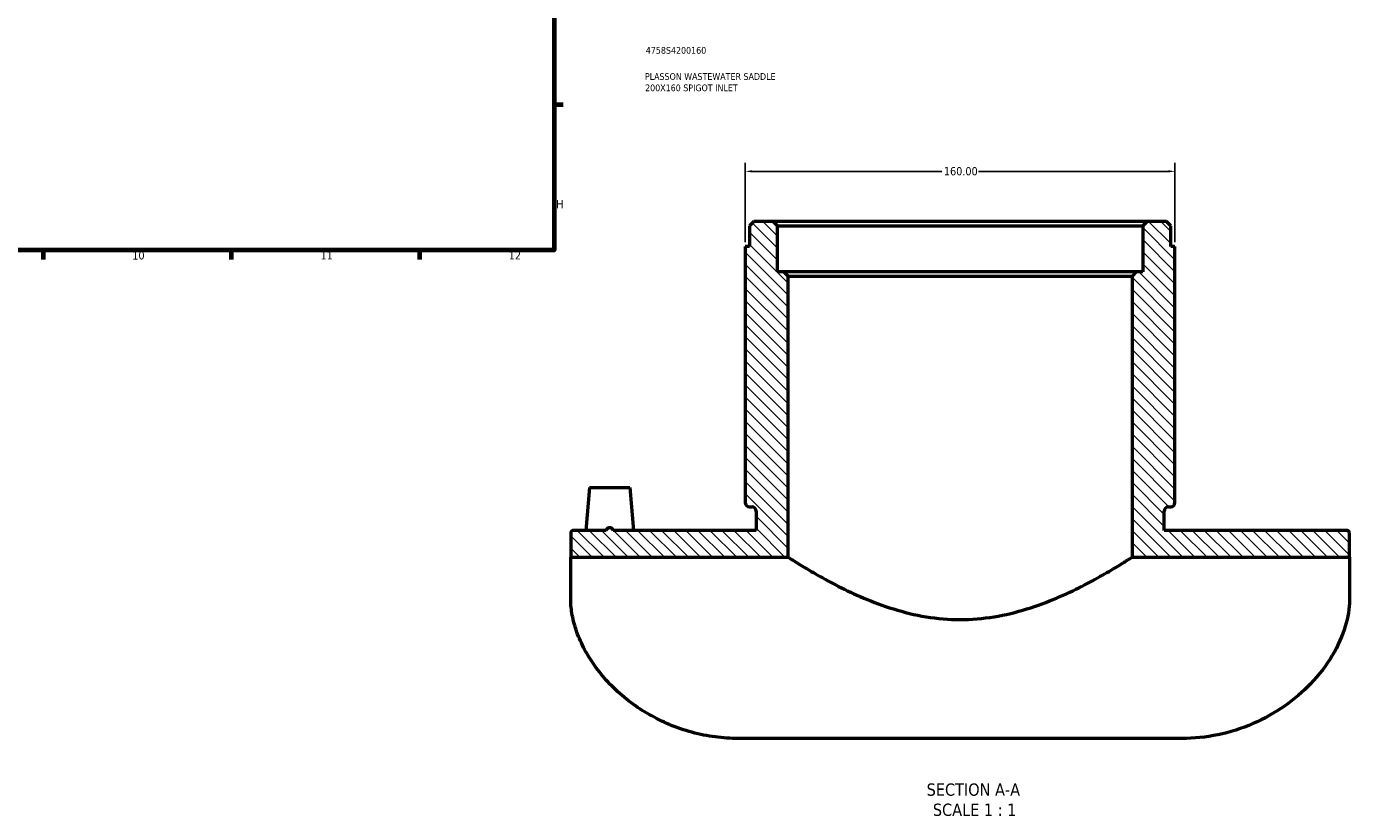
# Model space of a CAD drawing. Header units: millimetres. Extents: x -147 to 1117, y -236 to 832.
# Tile 4 of 6: x 625 to 1117, y -189 to 103. Entities that reach past the tile are written whole.
import ezdxf

# ---------------------------------------------------------------- set-up
doc = ezdxf.new("R2010")
doc.units = ezdxf.units.MM
for name, color, linetype, lineweight in [('Border (ANSI)', 7, 'Continuous', 70), ('Dimension (ANSI)', 7, 'Continuous', 25), ('Hatch (ANSI)', 7, 'Continuous', 18), ('Symbol (ANSI)', 7, 'Continuous', 25), ('Title (ISO)', 7, 'Continuous', 50), ('Visible (ANSI)', 7, 'Continuous', 50)]:
    doc.layers.add(name, color=color, linetype=linetype, lineweight=lineweight)
doc.styles.add('Label Text (ANSI)', font='tahoma.ttf')
doc.styles.add('Note Text (ANSI)', font='tahoma.ttf')
doc.styles.add('Note Text (ISO)', font='tahoma.ttf')
doc.dimstyles.new('Default - mm (ANSI)', dxfattribs={"dimtxt": 3.048, "dimasz": 2.5, "dimexe": 3.175, "dimexo": 1.6002, "dimgap": 0.8, "dimtad": 0, "dimtoh": 1, "dimrnd": 1e-08, "dimzin": 4, "dimdsep": 46, "dimtxsty": 'Note Text (ANSI)', "dimcen": 0.09, "dimdle": 10, "dimclrd": 256, "dimclre": 256, "dimclrt": 256, "dimadec": 1, "dimazin": 1, "dimtfac": 1, "dimtofl": 0, "dimtmove": 0, "dimatfit": 3, "dimfxl": 1, "dimtolj": 1, "dimtzin": 4, "dimlwd": -1, "dimlwe": -1, "dimarcsym": 0})

# ---------------------------------------------------------------- blocks, each defined once
blk = doc.blocks.new('Borders Default Border')
at = {"layer": 'Border (ANSI)'}
for p, q in [((821, 74.25), (824.45, 74.25)), ((630.75, 20), (630.75, 16.55)), ((700.83, 20), (700.83, 16.55)), ((770.92, 20), (770.92, 16.55))]:
    blk.add_line(p, q, dxfattribs=at)
at = {"layer": 'Border (ANSI)', "flags": 128}
blk.add_lwpolyline([(20, 20), (20, 574), (821, 574), (821, 20), (20, 20)], dxfattribs=at)
at = {"layer": 'Border (ANSI)', "attachment_point": 7, "style": 'Note Text (ANSI)'}
for s, insert, char_height in [('H', (821.81, 35.6), 3.05), ('10', (663.96, 16.49), 3.048), ('11', (734.04, 16.55), 3.048), ('12', (804.13, 16.55), 3.048)]:
    blk.add_mtext(s, dxfattribs=dict(at, insert=insert, char_height=char_height))
blk = doc.blocks.new('Title Blocks ISO')
at = {"layer": 'Title (ISO)', "color": 232, "true_color": 0xca0064, "style": 'Note Text (ISO)'}
for tag, p in [('PART_NUMBER_001', (34.16, 73.13)), ('DESCRIPTION_001', (33.84, 63.4)), ('DESCRIPTION_002', (33.91, 59.18))]:
    blk.add_attdef(tag, p, '', height=2.5, dxfattribs=at)
blk = doc.blocks.new('*D7')
at = {"layer": 'Defpoints', "color": 0, "transparency": 16777216}
for p in [(892.21, 49.36), (892.21, 21.36), (1052.21, 21.36)]:
    blk.add_point(p, dxfattribs=at)
at = {"layer": 'Dimension (ANSI)', "transparency": 16777216}
for p, q in [((892.21, 22.96), (892.21, 52.53)), ((894.71, 49.36), (965.37, 49.36)), ((1049.71, 49.36), (979.05, 49.36)), ((1052.21, 22.96), (1052.21, 52.53))]:
    blk.add_line(p, q, dxfattribs=at)
for points in [[(894.71, 49.77), (894.71, 48.94), (892.21, 49.36)], [(1049.71, 49.77), (1049.71, 48.94), (1052.21, 49.36)]]:
    blk.add_solid(points, dxfattribs=at)
at = {"layer": 'Dimension (ANSI)', "transparency": 16777216, "insert": (966.17, 50.94), "char_height": 3.048, "attachment_point": 1, "style": 'Note Text (ANSI)'}
blk.add_mtext('\\A1;160.00', dxfattribs=at)

msp = doc.modelspace()

# ---------------------------------------------------------------- hatches: boundary and pattern name
at = {"layer": 'Hatch (ANSI)'}
h = msp.add_hatch(dxfattribs=at)
h.set_pattern_fill('ANSI31', color=256, scale=25.4, angle=270, style=0)
h.set_pattern_definition([(315, (0, 0), (2.245064, 2.245064), [])])
edge = h.paths.add_edge_path()
edge.add_line((1050.612, 29.131), (1049.012, 30.731))
edge.add_line((1049.012, 30.731), (1041.812, 30.731))
edge.add_line((1041.812, 30.731), (1040.212, 29.131))
edge.add_line((1040.212, 29.131), (1040.212, 11.981))
edge.add_line((1040.212, 11.981), (1037.812, 11.981))
edge.add_line((1037.812, 11.981), (1036.212, 10.381))
edge.add_line((1036.212, 10.381), (1036.212, -94.269))
edge.add_line((1036.212, -94.269), (1117.212, -94.269))
edge.add_line((1117.212, -94.269), (1117.212, -85.269))
edge.add_ellipse((1116.212, -85.269), major_axis=(1, 0), ratio=1, start_angle=0, end_angle=90)
edge.add_line((1116.212, -84.269), (1048.212, -84.269))
edge.add_line((1048.212, -84.269), (1048.212, -77.119))
edge.add_ellipse((1049.812, -77.119), major_axis=(-1.6, 0), ratio=1, start_angle=270, end_angle=360, ccw=False)
edge.add_line((1049.812, -75.519), (1050.612, -75.519))
edge.add_ellipse((1050.612, -73.919), major_axis=(0, -1.6), ratio=1, start_angle=0, end_angle=90)
edge.add_line((1052.212, -73.919), (1052.212, 21.356))
edge.add_line((1052.212, 21.356), (1050.612, 21.356))
edge.add_line((1050.612, 21.356), (1050.612, 29.131))
edge = h.paths.add_edge_path()
edge.add_line((895.412, 30.731), (893.812, 29.131))
edge.add_line((893.812, 29.131), (893.812, 21.356))
edge.add_line((893.812, 21.356), (892.212, 21.356))
edge.add_line((892.212, 21.356), (892.212, -73.919))
edge.add_ellipse((893.812, -73.919), major_axis=(-1.6, 0), ratio=1, start_angle=0, end_angle=90)
edge.add_line((893.812, -75.519), (894.612, -75.519))
edge.add_ellipse((894.612, -77.119), major_axis=(0, 1.6), ratio=1, start_angle=270, end_angle=360, ccw=False)
edge.add_line((896.212, -77.119), (896.212, -84.269))
edge.add_line((896.212, -84.269), (843.042, -84.269))
edge.add_spline(control_points=[(843.042, -84.269), (842.959, -84.128), (842.872, -83.991), (842.647, -83.683), (842.491, -83.5), (842.223, -83.292), (842.128, -83.233), (841.927, -83.151), (841.822, -83.128), (841.603, -83.128), (841.497, -83.151), (841.297, -83.233), (841.202, -83.292), (840.934, -83.5), (840.777, -83.683), (840.553, -83.991), (840.466, -84.128), (840.383, -84.269)], knot_values=[33.0181579, 33.0181579, 33.0181579, 33.0181579, 33.0665607, 33.0665607, 33.1324023, 33.1324023, 33.1653231, 33.1653231, 33.1982438, 33.1982438, 33.2311646, 33.2311646, 33.2640854, 33.2640854, 33.3299269, 33.3299269, 33.3783297, 33.3783297, 33.3783297, 33.3783297], degree=3, periodic=0)
edge.add_line((840.383, -84.269), (828.212, -84.269))
edge.add_ellipse((828.212, -85.269), major_axis=(0, 1), ratio=1, start_angle=0, end_angle=90)
edge.add_line((827.212, -85.269), (827.212, -94.269))
edge.add_line((827.212, -94.269), (908.212, -94.269))
edge.add_line((908.212, -94.269), (908.212, 10.381))
edge.add_line((908.212, 10.381), (906.612, 11.981))
edge.add_line((906.612, 11.981), (904.212, 11.981))
edge.add_line((904.212, 11.981), (904.212, 29.131))
edge.add_line((904.212, 29.131), (902.612, 30.731))
edge.add_line((902.612, 30.731), (895.412, 30.731))

# ---------------------------------------------------------------- linework, layer by layer
at = {"layer": 'Visible (ANSI)'}
for p, q in [((895.412, 30.731), (893.812, 29.131)), ((902.612, 30.731), (895.412, 30.731)), ((904.212, 29.131), (902.612, 30.731)), ((1041.812, 30.731), (902.612, 30.731)), ((1041.812, 30.731), (1040.212, 29.131)), ((1049.012, 30.731), (1041.812, 30.731)), ((1050.612, 29.131), (1049.012, 30.731)), ((893.812, 29.131), (893.812, 21.356)), ((904.212, 11.981), (904.212, 29.131)), ((904.212, 29.131), (1040.212, 29.131)), ((1040.212, 29.131), (1040.212, 11.981)), ((1050.612, 21.356), (1050.612, 29.131)), ((893.812, 21.356), (892.212, 21.356)), ((892.212, 21.356), (892.212, -73.919)), ((1052.212, 21.356), (1050.612, 21.356)), ((1052.212, -73.919), (1052.212, 21.356)), ((906.612, 11.981), (904.212, 11.981)), ((908.212, 10.381), (906.612, 11.981)), ((1037.812, 11.981), (906.612, 11.981)), ((908.212, -94.269), (908.212, 10.381)), ((908.212, 10.381), (1036.212, 10.381)), ((1037.812, 11.981), (1036.212, 10.381)), ((1036.212, 10.381), (1036.212, -94.269)), ((1040.212, 11.981), (1037.812, 11.981)), ((834.212, -68.269), (832.813, -84.269)), ((834.212, -68.269), (849.212, -68.269)), ((849.212, -68.269), (850.612, -84.269)), ((893.812, -75.519), (894.612, -75.519)), ((896.212, -77.119), (896.212, -84.269)), ((1048.212, -84.269), (1048.212, -77.119)), ((1049.812, -75.519), (1050.612, -75.519)), ((827.212, -85.269), (827.212, -94.269)), ((840.383, -84.269), (828.212, -84.269)), ((896.212, -84.269), (843.042, -84.269)), ((1116.212, -84.269), (1048.212, -84.269)), ((1117.212, -94.269), (1117.212, -85.269)), ((827.212, -94.269), (908.212, -94.269)), ((827.212, -109.817), (827.212, -94.269)), ((1036.212, -94.269), (1117.212, -94.269)), ((1117.212, -94.269), (1117.212, -109.817)), ((1054.812, -161.693), (889.612, -161.693))]:
    msp.add_line(p, q, dxfattribs=at)
for centre, radius, start, end in [((893.812, -73.919), 1.6, 180, 270), ((894.612, -77.119), 1.6, 0, 90), ((1049.812, -77.119), 1.6, 90, 180), ((1050.612, -73.919), 1.6, 270, 0), ((828.212, -85.269), 1, 90, 180), ((1116.212, -85.269), 1, 0, 90)]:
    msp.add_arc(centre, radius, start, end, dxfattribs=at)
for points, knots in [([(840.383, -84.269), (840.466, -84.128), (840.553, -83.991), (840.777, -83.683), (840.934, -83.5), (841.202, -83.292), (841.297, -83.233), (841.497, -83.151), (841.603, -83.128), (841.822, -83.128), (841.927, -83.151), (842.128, -83.233), (842.223, -83.292), (842.491, -83.5), (842.647, -83.683), (842.872, -83.991), (842.959, -84.128), (843.042, -84.269)], [33.01815792, 33.01815792, 33.01815792, 33.01815792, 33.06656072, 33.06656072, 33.13240227, 33.13240227, 33.16532305, 33.16532305, 33.19824383, 33.19824383, 33.23116461, 33.23116461, 33.26408538, 33.26408538, 33.32992694, 33.32992694, 33.37832974, 33.37832974, 33.37832974, 33.37832974]), ([(908.212, -94.269), (908.212, -94.269), (908.622, -94.533), (910.305, -95.597), (911.577, -96.396), (914.885, -98.411), (916.924, -99.627), (921.58, -102.269), (924.196, -103.693), (929.744, -106.509), (932.886, -108.008), (939.745, -110.911), (943.461, -112.313), (951.28, -114.718), (955.391, -115.72), (963.763, -117.079), (968.026, -117.431), (976.399, -117.431), (980.662, -117.079), (989.034, -115.72), (993.145, -114.718), (1000.963, -112.313), (1004.68, -110.911), (1011.538, -108.008), (1014.681, -106.509), (1020.229, -103.693), (1022.845, -102.269), (1027.5, -99.627), (1029.54, -98.411), (1032.848, -96.396), (1034.12, -95.597), (1035.802, -94.533), (1036.212, -94.269), (1036.212, -94.269)], [10.0031298, 10.0031298, 10.0031298, 10.0031298, 11.2479256, 11.2479256, 12.4927213, 12.4927213, 13.7375171, 13.7375171, 14.9823128, 14.9823128, 16.2382996, 16.2382996, 17.4942863, 17.4942863, 18.750273, 18.750273, 20.0062597, 20.0062597, 21.2622464, 21.2622464, 22.5182331, 22.5182331, 23.7742198, 23.7742198, 25.0302065, 25.0302065, 26.2750022, 26.2750022, 27.519798, 27.519798, 28.7645937, 28.7645937, 30.0093895, 30.0093895, 30.0093895, 30.0093895]), ([(889.612, -161.693), (886.851, -161.693), (883.972, -161.517), (878.165, -160.76), (875.237, -160.179), (869.503, -158.633), (866.695, -157.668), (861.351, -155.439), (858.816, -154.176), (854.144, -151.5), (851.812, -149.974), (847.346, -146.621), (845.212, -144.794), (841.283, -140.97), (839.485, -138.97), (836.306, -134.956), (834.923, -132.942), (832.485, -128.9), (831.364, -126.713), (829.524, -122.361), (828.804, -120.197), (827.77, -116.06), (827.456, -114.084), (827.243, -111.412), (827.212, -110.596), (827.212, -109.817)], [29.2676093, 29.2676093, 29.2676093, 29.2676093, 30.0961056, 30.0961056, 30.9246019, 30.9246019, 31.7530982, 31.7530982, 32.5815945, 32.5815945, 33.4092427, 33.4092427, 34.2368908, 34.2368908, 35.0645389, 35.0645389, 35.892187, 35.892187, 36.7927804, 36.7927804, 37.6933738, 37.6933738, 38.5939672, 38.5939672, 39.0138357, 39.0138357, 39.0138357, 39.0138357]), ([(1117.212, -109.817), (1117.212, -109.981), (1117.211, -110.147), (1117.16, -113.201), (1116.679, -116.471), (1114.598, -123.422), (1112.992, -127.116), (1108.614, -134.451), (1105.841, -138.089), (1099.822, -144.335), (1096.588, -147.129), (1089.396, -152.15), (1085.438, -154.378), (1077.079, -158.001), (1072.67, -159.399), (1063.735, -161.246), (1059.209, -161.693), (1054.812, -161.693)], [19.3519424, 19.3519424, 19.3519424, 19.3519424, 19.4403309, 19.4403309, 20.9729567, 20.9729567, 22.5055825, 22.5055825, 24.0382083, 24.0382083, 25.3570618, 25.3570618, 26.6759153, 26.6759153, 27.9947689, 27.9947689, 29.3136224, 29.3136224, 29.3136224, 29.3136224])]:
    msp.add_open_spline(points, degree=3, knots=knots, dxfattribs=at)

# ---------------------------------------------------------------- block references
msp.add_blockref('Borders Default Border', (0, 0))
msp.add_blockref('Title Blocks ISO', (821, 20)).add_auto_attribs({'PART_NUMBER_001': '4758S4200160', 'DESCRIPTION_001': 'PLASSON WASTEWATER SADDLE', 'DESCRIPTION_002': '200X160 SPIGOT INLET'})

# ---------------------------------------------------------------- texts
at = {"layer": 'Symbol (ANSI)', "char_height": 4.572, "attachment_point": 7, "style": 'Label Text (ANSI)'}
for s, insert in [('SECTION A-A', (959.743, -183.094)), ('SCALE 1 : 1', (962.063, -190.607))]:
    msp.add_mtext(s, dxfattribs=dict(at, insert=insert))

# ---------------------------------------------------------------- dimensions: what is measured, and where the dimension line sits
at = {"layer": 'Dimension (ANSI)'}
dim = msp.add_linear_dim(base=(892.212, 49.356), p1=(1052.212, 21.356), p2=(892.212, 21.356), dimstyle='Default - mm (ANSI)', override={"dimtoh": 0, "dimdec": 2, "dimtp": 0, "dimtm": 0, "dimtdec": 2, "dimatfit": 1}, dxfattribs=at)
dim.commit()
dim.dimension.update_dxf_attribs({"geometry": '*D7', "text_midpoint": (972.212, 49.356), "dimtype": 160})

doc.saveas('drawing.dxf')
